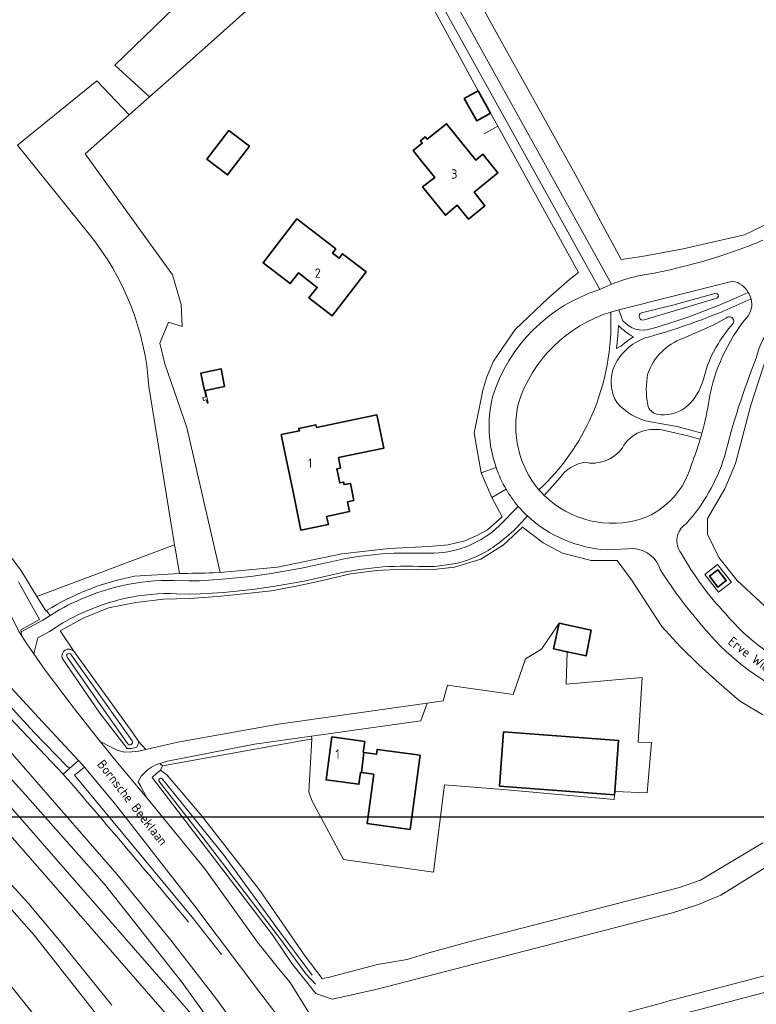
# Model space of a CAD drawing. Header units: metres. Extents: x 247853 to 249526, y 479948 to 481290.
# Tile 7 of 32: x 248767 to 248910, y 480311 to 480503. Entities that reach past the tile are written whole.
import ezdxf
from ezdxf.enums import TextEntityAlignment as Align

# ---------------------------------------------------------------- set-up
doc = ezdxf.new("R2010")
doc.units = ezdxf.units.M
for name, color, linetype, lineweight in [('B-XX-GR-GRAS-GV', 60, 'Continuous', 13), ('B-XX-GR-GROENVOORZIENING-GV', 80, 'Continuous', 18), ('B-XX-IE-TERREINAFSCHEIDING_KUNSTMATIG_MUUR-G', 90, 'IE-TERREINAFSCHEIDING-KUNSTMATIG-DICHT', 18), ('B-XX-IE-TERREINAFSCHEIDING_KUNSTMATIG_MUUR-GV', 90, 'Continuous', 18), ('B-XX-OG-BEBOUWING-GV', 7, 'Continuous', 35), ('B-XX-OG-BEBOUWING-T18', 10, 'Continuous', 18), ('B-XX-OG-TERREIN_ERF-GV', 7, 'Continuous', 18), ('B-XX-OG-TOPOGRAFIE-T18', 10, 'Continuous', 18), ('B-XX-OG-WATER_SLOOT-GV', 120, 'Continuous', 18), ('B-XX-VH-ONVERHARD-GV', 252, 'Continuous', 18), ('B-XX-VH-VERHARDING_ASFALT-GV', 252, 'Continuous', 18), ('B-XX-VH-VERHARDING_GESLOTEN-GV', 252, 'Continuous', 18), ('B-XX-VH-VERHARDING_OPEN-GV', 252, 'Continuous', 18), ('N-BH-KL-ET_LS_OV_LICHTMAST-S', 7, 'Continuous', 25)]:
    doc.layers.add(name, color=color, linetype=linetype, lineweight=lineweight)
doc.styles.add('NLCS-ISO-M-T18', font='NLCS-ISO.ttf', dxfattribs={"height": 1.8})
doc.linetypes.add('IE-TERREINAFSCHEIDING-KUNSTMATIG-DICHT', pattern='A,8,-1,[82,NLCS.shx,S=0.75,R=90,X=0,Y=0],-1', length=10)

msp = doc.modelspace()

# ---------------------------------------------------------------- linework, layer by layer
at = {"layer": 'B-XX-GR-GRAS-GV'}
for points in [[(248780.681, 480461.137), (248766.763, 480478.428), (248782.22, 480490.937), (248788.497, 480484.325), (248792.449, 480487.814), (248785.679, 480494.004), (248814.316, 480521.69), (248829.327, 480537.621), (248826.79, 480540.159)], [(248841.64, 480532.606), (248855.042, 480509.087), (248875.213, 480472.812), (248884.136, 480456.224), (248888.187, 480456.775), (248896.206, 480458.298), (248908.136, 480461.02), (248913.627, 480463.676)], [(248788.497, 480484.325), (248782.22, 480490.937), (248766.763, 480478.428), (248780.681, 480461.137)], [(248804.869, 480395.223), (248806.211, 480395.347), (248799.68, 480423.52), (248795.395, 480435.89), (248794.477, 480439.906), (248796.151, 480443.975), (248798.768, 480443.178), (248798.572, 480447.419), (248796.926, 480453.201), (248779.95, 480476.777), (248788.497, 480484.325)], [(248912.568, 480437.675), (248909.371, 480427.847), (248906.39, 480416.522), (248904.329, 480411.621), (248900.968, 480405.843), (248900.937, 480402.762), (248903.169, 480398.222), (248906.743, 480393.766), (248913.854, 480387.122)], [(248761.353, 480403.766), (248767.438, 480395.766), (248770.539, 480390.662), (248797.321, 480400.705), (248792.319, 480431.507)], [(248792.319, 480431.507), (248797.321, 480400.705), (248797.425, 480400.067), (248798.278, 480395.1)], [(248798.278, 480395.1), (248797.425, 480400.067), (248797.321, 480400.705), (248770.539, 480390.662), (248772.258, 480387.833), (248772.426, 480387.937)]]:
    msp.add_lwpolyline(points, dxfattribs=at)
msp.add_lwpolyline([(248835.981, 480526.448), (248837.309, 480527.38), (248830.78, 480539.163), (248829.327, 480537.621), (248814.316, 480521.69), (248785.679, 480494.004), (248792.449, 480487.814), (248797.828, 480492.564), (248834.548, 480525.443)], close=True, dxfattribs=at)
for points in [[(248780.681, 480461.137, -0.1558114), (248792.319, 480431.507)], [(248792.319, 480431.507, 0.1558114), (248780.681, 480461.137)], [(248789.549, 480394.58, -0.0116643), (248798.278, 480395.1)], [(248798.278, 480395.1, -0.008665), (248804.869, 480395.223)], [(248772.426, 480387.937, -0.0910112), (248789.549, 480394.58)]]:
    msp.add_lwpolyline(points, format="xyb", dxfattribs=at)
at = {"layer": 'B-XX-GR-GROENVOORZIENING-GV'}
for points in [[(248913.627, 480463.676), (248908.136, 480461.02), (248896.206, 480458.298), (248888.187, 480456.775), (248884.136, 480456.224), (248875.213, 480472.812), (248855.042, 480509.087), (248841.64, 480532.606), (248839.261, 480529.047), (248882.293, 480451.383)], [(248879.992, 480450.348), (248837.309, 480527.38), (248835.981, 480526.448), (248856.334, 480488.988)], [(248856.334, 480488.988), (248858.757, 480484.625), (248860.189, 480482.097), (248875.832, 480453.691), (248874.118, 480452.286), (248869.951, 480448.702), (248863.553, 480442.568), (248859.316, 480436.428), (248858.061, 480433.356), (248857.284, 480430.801), (248855.577, 480422.43), (248856.921, 480414.689), (248859.844, 480415.725)], [(248905.854, 480451.973), (248883.69, 480446.409), (248884.513, 480444.292)], [(248902.341, 480449.563), (248894.216, 480447.298), (248888.128, 480445.848)], [(248888.128, 480445.848), (248894.216, 480447.298), (248902.341, 480449.563)], [(248888.613, 480444.438), (248902.768, 480448.682)], [(248902.768, 480448.682), (248888.613, 480444.438)], [(248896.155, 480440.843), (248902.179, 480443.474), (248904.616, 480444.822)], [(248904.616, 480444.822), (248902.179, 480443.474), (248896.155, 480440.843)], [(248883.61, 480443.343), (248883.535, 480441.295), (248883.24, 480438.89), (248884.106, 480439.341), (248885.464, 480440.421), (248886.533, 480441.128)], [(248890.304, 480441.357), (248889.386, 480441.101)], [(248913.854, 480387.122), (248906.743, 480393.766), (248903.169, 480398.222), (248900.937, 480402.762), (248900.968, 480405.843), (248904.329, 480411.621), (248906.39, 480416.522), (248909.371, 480427.847), (248912.568, 480437.675)], [(248889.544, 480424.655), (248892.485, 480424.144), (248895.028, 480423.688), (248899.87, 480422.441)], [(248899.522, 480421.226), (248897.129, 480421.895), (248892.068, 480423.046)], [(248872.279, 480413.781), (248869.206, 480410.314)], [(248861.798, 480411.498), (248859.012, 480409.929), (248861.038, 480406.141), (248858.163, 480403.592), (248855.852, 480402.414), (248853.771, 480401.443), (248850.506, 480400.725), (248846.785, 480400.362), (248839.052, 480399.989), (248829.842, 480398.955), (248817.301, 480396.372), (248806.211, 480395.347), (248804.869, 480395.223)], [(248860.437, 480404.417), (248864.147, 480408.158)], [(248766.944, 480393.503), (248771.055, 480386.155), (248767.403, 480384.134), (248767.457, 480383.778), (248771.686, 480386.054), (248773.109, 480386.952), (248772.765, 480387.441), (248772.426, 480387.937), (248772.258, 480387.833), (248770.539, 480390.662), (248767.438, 480395.766), (248761.353, 480403.766)], [(248911.715, 480367.647), (248907.145, 480370.359), (248903.243, 480373.774), (248899.262, 480377.346), (248895.634, 480380.955), (248892.046, 480384.839), (248889.28, 480389.072), (248886.281, 480393.697), (248883.397, 480397.618), (248878.35, 480397.632), (248872.76, 480399.095), (248869.009, 480401.062), (248864.988, 480404.125), (248861.231, 480400.604), (248856.856, 480397.899), (248851.741, 480396.38), (248847.094, 480395.859), (248841.612, 480395.991), (248836.64, 480395.68), (248831.528, 480395.067), (248826.321, 480393.827), (248821.254, 480392.75), (248816.164, 480391.766), (248810.727, 480391.154), (248805.638, 480390.657), (248800.224, 480390.255), (248795.16, 480390.153), (248789.792, 480389.495), (248784.493, 480388.418), (248779.562, 480386.411), (248775.072, 480383.962), (248777.739, 480380.032), (248788.979, 480364.395), (248790.35, 480362.385), (248791.737, 480360.902), (248797.956, 480362.333), (248817.533, 480365.833), (248846.456, 480369.878), (248849.54, 480370.376), (248850.404, 480373.386), (248863.134, 480371.604), (248865.584, 480378.546), (248868.636, 480380.386), (248872.1, 480385.456), (248878.302, 480384.097), (248877.323, 480379.108), (248873.661, 480379.911), (248873.478, 480373.628), (248888.236, 480374.887), (248887.481, 480362.326), (248890.048, 480362.25), (248889.199, 480352.462), (248882.92, 480352.718), (248882.873, 480352.095), (248882.794, 480351.179), (248861.917, 480353.019), (248849.826, 480354.014), (248847.64, 480337.063), (248830.174, 480339.489), (248824.001, 480350.95), (248823.411, 480352.625), (248823.991, 480362.922), (248822.656, 480362.689), (248794.956, 480357.7), (248794.606, 480356.859), (248795.884, 480355.926), (248802.474, 480348.107), (248813.743, 480333.673), (248822.73, 480320.699), (248826.019, 480316.363), (248827.212, 480316.551), (248836.781, 480319.077), (248842.567, 480320.071), (248846.756, 480321.322), (248854.82, 480323.517), (248885.713, 480331.553), (248895.484, 480334.026), (248899.585, 480335.505), (248911.675, 480342.724)], [(248777.739, 480380.032), (248775.072, 480383.962), (248779.562, 480386.411), (248784.493, 480388.418), (248789.792, 480389.495), (248795.16, 480390.153), (248800.224, 480390.255), (248805.638, 480390.657), (248810.727, 480391.154), (248816.164, 480391.766), (248821.254, 480392.75), (248826.321, 480393.827), (248831.528, 480395.067), (248836.64, 480395.68), (248841.612, 480395.991), (248847.094, 480395.859), (248851.741, 480396.38), (248856.856, 480397.899), (248861.231, 480400.604), (248864.988, 480404.125), (248869.009, 480401.062), (248872.76, 480399.095), (248878.35, 480397.632), (248883.397, 480397.618), (248886.281, 480393.697), (248889.28, 480389.072), (248892.046, 480384.839), (248895.634, 480380.955), (248899.262, 480377.346), (248903.243, 480373.774), (248907.145, 480370.359), (248911.715, 480367.647)], [(248844.769, 480399.056), (248847.805, 480399.062)], [(248886.741, 480399.972), (248881.48, 480399.743)], [(248797.181, 480393.758), (248800.159, 480393.663), (248802.171, 480393.692), (248806.597, 480393.996), (248812.155, 480394.54), (248816.107, 480395.093), (248822.016, 480396.136), (248825.954, 480396.988)], [(248852.038, 480397.067), (248847.899, 480396.514), (248847.853, 480396.512), (248844.723, 480396.506)], [(248826.548, 480394.508), (248822.508, 480393.634), (248816.505, 480392.574), (248812.456, 480392.007), (248806.809, 480391.455), (248802.277, 480391.143), (248800.137, 480391.112), (248797.713, 480391.19)], [(248772.426, 480387.937), (248772.765, 480387.441), (248773.109, 480386.952), (248774.272, 480387.686)], [(248775.595, 480385.506), (248772.973, 480383.851), (248770.723, 480382.64), (248769.931, 480379.488), (248772.164, 480376.325), (248777.571, 480369.109), (248782.88, 480362.451), (248784.863, 480361.39), (248786.133, 480360.778), (248787.6, 480360.389), (248788.989, 480360.422), (248790.332, 480360.583), (248790.378, 480360.589), (248791.737, 480360.902), (248790.35, 480362.385), (248789.964, 480361.319), (248789.784, 480361.272), (248788.954, 480361.054), (248788.072, 480361.064), (248782.763, 480367.972), (248775.49, 480378.641)], [(248747.983, 480381.126), (248747.465, 480379.491), (248747.399, 480379.186), (248750.822, 480375.048), (248752.729, 480374.133), (248763.584, 480362.495), (248786.152, 480336.554), (248796.598, 480323.826), (248805.256, 480312.563), (248810.979, 480304.775), (248813.995, 480300.671), (248818.325, 480294.623), (248818.658, 480294.147), (248820.212, 480293.749), (248825.854, 480292.508)], [(248807.851, 480302.914), (248798.771, 480315.585), (248783.704, 480334.7), (248767.754, 480352.711), (248749.096, 480373.203), (248750.822, 480375.048), (248747.399, 480379.186), (248746.988, 480377.276), (248746.906, 480374.79), (248746.954, 480373.103), (248747.234, 480371.67), (248747.723, 480370.383), (248748.437, 480369.083), (248749.42, 480367.895), (248751.03, 480366.095), (248763.144, 480352.292), (248789.315, 480322.345), (248805.887, 480303.383)], [(248775.679, 480356.11), (248764.25, 480368.172), (248758.473, 480374.61), (248757.42, 480375.679), (248753.492, 480379.559)], [(248776.442, 480378.85), (248782.544, 480370.121), (248788.153, 480362.06)], [(248789.096, 480362.554), (248777.213, 480379.276)], [(248779.774, 480357.439), (248777.826, 480355.899), (248800.708, 480328.287), (248806.46, 480320.993)], [(248817.281, 480309.211), (248814.289, 480313.09), (248801.233, 480330.411), (248785.87, 480350.16), (248779.774, 480357.439)], [(248912.447, 480338.044), (248903.539, 480332.555), (248899.209, 480330.749), (248894.143, 480329.098), (248836.442, 480314.243), (248827.96, 480312.3), (248824.783, 480313.415), (248820.095, 480319.277), (248816.374, 480324.863), (248805.886, 480338.607), (248792.947, 480355.431), (248793.831, 480356.192), (248794.606, 480356.859), (248794.956, 480357.7), (248794.471, 480358.189), (248793.778, 480357.978), (248792.85, 480357.423), (248792.033, 480356.933), (248790.8, 480355.678), (248790.211, 480354.611), (248790.722, 480353.822), (248791.911, 480351.489), (248803.211, 480337.678), (248813.433, 480323.422), (248817.254, 480318.623), (248819.808, 480315.575)], [(248824.066, 480317.017), (248817.028, 480326.456), (248806.966, 480340.261), (248794.971, 480355.106)], [(248794.375, 480354.623), (248802.861, 480343.728), (248817.748, 480324.276), (248822.856, 480317.285), (248824.743, 480315.255)], [(248805.392, 480298.289), (248786.611, 480319.827), (248760.832, 480349.325), (248759.431, 480350.919), (248756.369, 480344.192), (248760.095, 480340.542), (248768.928, 480330.926), (248775.571, 480322.974), (248785.133, 480311.178)], [(248782.483, 480308.928), (248770.043, 480324.808), (248754.53, 480342.29)], [(248763.451, 480317.422), (248777.422, 480299.932)]]:
    msp.add_lwpolyline(points, dxfattribs=at)
for points in [[(248887.471, 480452.996, 0.0574312), (248911.68, 480459.922)], [(248882.293, 480451.383, -0.0411163), (248887.471, 480452.996)], [(248908.835, 480449.805, 0.2298195), (248905.854, 480451.973)], [(248859.144, 480429.452, -0.2456404), (248879.992, 480450.348)], [(248889.924, 480442.696, 0.0415782), (248908.835, 480449.805)], [(248902.768, 480448.682, 1.0648408), (248902.341, 480449.563)], [(248902.341, 480449.563, -1.0648408), (248902.768, 480448.682)], [(248909.43, 480448.548, -0.0415509), (248890.304, 480441.357)], [(248908.519, 480444.852, 0.2589359), (248909.43, 480448.548)], [(248920.412, 480447.088, 0.2998746), (248910.436, 480436.979)], [(248882.123, 480445.946, 0.2456733), (248864.18, 480428.244)], [(248878.452, 480425.888, 0.1144968), (248882.123, 480445.946)], [(248888.128, 480445.848, 0.9601444), (248888.613, 480444.438)], [(248888.613, 480444.438, -0.9601444), (248888.128, 480445.848)], [(248901.256, 480428.995, -0.1256328), (248908.519, 480444.852)], [(248904.616, 480444.822, -1.0150678), (248905.786, 480443.59)], [(248905.786, 480443.59, 1.0150678), (248904.616, 480444.822)], [(248886.533, 480441.128, -0.0537166), (248883.61, 480443.343)], [(248884.513, 480444.292, 0.3090923), (248889.924, 480442.696)], [(248905.786, 480443.59, 0.037996), (248903.061, 480439.856)], [(248903.061, 480439.856, -0.037996), (248905.786, 480443.59)], [(248889.386, 480441.101, 0.2088785), (248882.897, 480435.66)], [(248889.376, 480434.01, -0.2286247), (248896.155, 480440.843)], [(248896.155, 480440.843, 0.2286247), (248889.376, 480434.01)], [(248903.061, 480439.856, 0.0902927), (248900.181, 480432.914)], [(248900.181, 480432.914, -0.0902927), (248903.061, 480439.856)], [(248882.897, 480435.66, 0.2534611), (248883.355, 480428.33)], [(248910.436, 480436.979, 0.0353353), (248904.252, 480417.871)], [(248889.335, 480427.924, -0.1043397), (248889.376, 480434.01)], [(248889.376, 480434.01, 0.1043397), (248889.335, 480427.924)], [(248900.181, 480432.914, -0.1460755), (248896.625, 480427.331)], [(248896.625, 480427.331, 0.1460755), (248900.181, 480432.914)], [(248859.844, 480415.725, -0.1442266), (248859.144, 480429.452)], [(248864.18, 480428.244, 0.2386282), (248868.175, 480411.415)], [(248883.355, 480428.33, 0.155779), (248889.544, 480424.655)], [(248891.175, 480426.099, -0.305315), (248889.335, 480427.924)], [(248889.335, 480427.924, 0.305315), (248891.175, 480426.099)], [(248899.87, 480422.441, 0.0298607), (248901.256, 480428.995)], [(248868.175, 480411.415, 0.1037485), (248878.452, 480425.888)], [(248896.625, 480427.331, -0.1985877), (248891.175, 480426.099)], [(248891.175, 480426.099, 0.1985877), (248896.625, 480427.331)], [(248887.809, 480422.638, 0.1790256), (248884.391, 480419.564)], [(248892.068, 480423.046, 0.125002), (248887.809, 480422.638)], [(248897.837, 480416.402, 0.0227197), (248899.522, 480421.226)], [(248884.391, 480419.564, -0.2999128), (248877.042, 480416.745)], [(248877.042, 480416.745, 0.2007959), (248872.279, 480413.781)], [(248888.269, 480405.799, 0.24447), (248897.837, 480416.402)], [(248904.252, 480417.871, -0.1091327), (248896.766, 480404.778)], [(248864.147, 480408.158, -0.0420515), (248861.798, 480411.498)], [(248869.206, 480410.314, 0.2796561), (248888.269, 480405.799)], [(248865.923, 480406.321, -0.0444409), (248861.627, 480402.044)], [(248881.48, 480399.743, -0.1766651), (248865.923, 480406.321)], [(248896.766, 480404.778, 0.4484292), (248895.84, 480399.08)], [(248847.805, 480399.062, 0.1840671), (248860.437, 480404.417)], [(248861.627, 480402.044, -0.0301315), (248858.318, 480399.608)], [(248825.954, 480396.988, -0.0737966), (248844.769, 480399.056)], [(248858.318, 480399.608, -0.0781478), (248852.038, 480397.067)], [(248891.826, 480395.751, 0.3046228), (248886.741, 480399.972)], [(248895.84, 480399.08, 0.0616079), (248904.485, 480387.248)], [(248798.278, 480395.1, 0.0116643), (248789.549, 480394.58)], [(248804.869, 480395.223, 0.008665), (248798.278, 480395.1)], [(248844.723, 480396.506, 0.0741846), (248826.548, 480394.508)], [(248900.707, 480384.011, -0.0377704), (248891.826, 480395.751)], [(248789.549, 480394.58, 0.0910112), (248772.426, 480387.937)], [(248787.257, 480392.785, -0.0610092), (248797.181, 480393.758)], [(248774.272, 480387.686, -0.0772728), (248787.257, 480392.785)], [(248797.713, 480391.19, 0.064903), (248787.813, 480390.296)], [(248787.813, 480390.296, 0.0770074), (248775.595, 480385.506)], [(248904.485, 480387.248, 0.1110514), (248920.475, 480375.316)], [(248918.447, 480370.773, -0.1110652), (248900.707, 480384.011)], [(248775.49, 480378.641, -0.795964), (248777.739, 480380.032)], [(248777.213, 480379.276, 1.1896545), (248776.442, 480378.85)], [(248788.153, 480362.06, 0.9297282), (248789.096, 480362.554)], [(248800.042, 480327.306, 0.0044533), (248775.679, 480356.11)], [(248794.971, 480355.106, 1.1447391), (248794.375, 480354.623)]]:
    msp.add_lwpolyline(points, format="xyb", dxfattribs=at)
for points in [[(248900.406, 480394.926), (248902.884, 480396.884), (248905.586, 480393.465), (248903.107, 480391.507)], [(248823.923, 480363.495), (248812.856, 480361.956), (248795.933, 480358.633), (248794.471, 480358.189), (248794.956, 480357.7), (248822.656, 480362.689), (248823.991, 480362.922)]]:
    msp.add_lwpolyline(points, close=True, dxfattribs=at)
at = {"layer": 'B-XX-IE-TERREINAFSCHEIDING_KUNSTMATIG_MUUR-G'}
msp.add_lwpolyline([(248860.189, 480482.097), (248857.514, 480480.618)], dxfattribs=at)
at = {"layer": 'B-XX-IE-TERREINAFSCHEIDING_KUNSTMATIG_MUUR-GV'}
msp.add_lwpolyline([(248803.334, 480430.725), (248803.168, 480430.689), (248803.421, 480429.478), (248802.801, 480429.351), (248802.925, 480428.744), (248803.533, 480428.868), (248803.677, 480428.248), (248803.838, 480428.278)], close=True, dxfattribs=at)
at = {"layer": 'B-XX-OG-BEBOUWING-GV'}
for points in [[(248856.334, 480488.988), (248853.659, 480487.503), (248856.081, 480483.14), (248858.757, 480484.625)], [(248811.871, 480478.252), (248807.874, 480481.297), (248803.614, 480475.705), (248807.613, 480472.659)], [(248845.521, 480470.337), (248849.998, 480464.799), (248852.292, 480466.754), (248854.485, 480464.06), (248857.678, 480466.659), (248855.576, 480469.313), (248860.191, 480473.057), (248857.267, 480476.67), (248855.866, 480475.536), (248850.199, 480482.588), (248846.442, 480479.569), (248846.063, 480480.04), (248845.136, 480479.269), (248845.494, 480478.816), (248843.725, 480477.377), (248845.169, 480475.593), (248847.917, 480472.167)], [(248828.699, 480458.253), (248821.066, 480464.102), (248814.52, 480455.533), (248819.813, 480451.495), (248821.396, 480453.57), (248825.054, 480450.78), (248823.435, 480448.735), (248827.993, 480445.266), (248834.55, 480453.791), (248829.993, 480457.301), (248829.331, 480456.441), (248828.057, 480457.409)], [(248807.035, 480431.518), (248806.36, 480434.941), (248802.455, 480434.111), (248803.168, 480430.689), (248803.334, 480430.725)], [(248820.289, 480411.352), (248821.893, 480403.53), (248827.271, 480404.653), (248826.88, 480406.219), (248831.354, 480407.149), (248830.952, 480409.083), (248832.176, 480409.333), (248831.501, 480412.636), (248830.282, 480412.411), (248830.175, 480412.872), (248829.448, 480412.729), (248828.883, 480415.483), (248829.608, 480415.632), (248829.207, 480417.673), (248837.996, 480419.485), (248836.659, 480425.968), (248824.897, 480423.524), (248824.792, 480424.034), (248821.476, 480423.35), (248821.577, 480422.86), (248818.069, 480422.138), (248818.976, 480417.734)], [(248901.329, 480394.6), (248902.971, 480392.482), (248904.58, 480393.729), (248902.939, 480395.847)], [(248872.1, 480385.456), (248871.022, 480380.489), (248873.661, 480379.911), (248877.323, 480379.108), (248878.302, 480384.097)], [(248833.653, 480356.39), (248834.142, 480360.297), (248834.014, 480360.314), (248834.304, 480362.462), (248827.916, 480363.323), (248826.792, 480354.986), (248833.179, 480354.125), (248833.487, 480356.412)], [(248882.92, 480352.718), (248883.662, 480362.646), (248861.309, 480364.318), (248860.52, 480353.767), (248882.873, 480352.095)], [(248833.653, 480356.39), (248836.061, 480356.064), (248834.769, 480346.479), (248843.126, 480345.352), (248845.07, 480359.772), (248836.709, 480360.899), (248836.583, 480359.967), (248834.142, 480360.297)]]:
    msp.add_lwpolyline(points, close=True, dxfattribs=at)
at = {"layer": 'B-XX-OG-TERREIN_ERF-GV'}
msp.add_lwpolyline([(248834.548, 480525.443), (248797.828, 480492.564), (248792.449, 480487.814), (248788.497, 480484.325), (248779.95, 480476.777), (248796.926, 480453.201), (248798.572, 480447.419), (248798.768, 480443.178), (248796.151, 480443.975), (248794.477, 480439.906), (248795.395, 480435.89), (248799.68, 480423.52), (248806.211, 480395.347), (248817.301, 480396.372), (248829.842, 480398.955), (248839.052, 480399.989), (248846.785, 480400.362), (248850.506, 480400.725), (248853.771, 480401.443), (248855.852, 480402.414), (248858.163, 480403.592), (248861.038, 480406.141), (248859.012, 480409.929), (248856.921, 480414.689), (248855.577, 480422.43), (248857.284, 480430.801), (248858.061, 480433.356), (248859.316, 480436.428), (248863.553, 480442.568), (248869.951, 480448.702), (248874.118, 480452.286), (248875.832, 480453.691), (248860.189, 480482.097), (248858.757, 480484.625), (248856.081, 480483.14), (248853.659, 480487.503), (248856.334, 480488.988), (248835.981, 480526.448)], dxfattribs=at)
for points in [[(248807.613, 480472.659), (248803.614, 480475.705), (248807.874, 480481.297), (248811.871, 480478.252)], [(248845.169, 480475.593), (248843.725, 480477.377), (248845.494, 480478.816), (248845.136, 480479.269), (248846.063, 480480.04), (248846.442, 480479.569), (248850.199, 480482.588), (248855.866, 480475.536), (248857.267, 480476.67), (248860.191, 480473.057), (248855.576, 480469.313), (248857.678, 480466.659), (248854.485, 480464.06), (248852.292, 480466.754), (248849.998, 480464.799), (248845.521, 480470.337), (248847.917, 480472.167)], [(248819.813, 480451.495), (248814.52, 480455.533), (248821.066, 480464.102), (248828.699, 480458.253), (248828.057, 480457.409), (248829.331, 480456.441), (248829.993, 480457.301), (248834.55, 480453.791), (248827.993, 480445.266), (248823.435, 480448.735), (248825.054, 480450.78), (248821.396, 480453.57)], [(248803.334, 480430.725), (248803.838, 480428.278), (248803.677, 480428.248), (248803.533, 480428.868), (248802.925, 480428.744), (248802.801, 480429.351), (248803.421, 480429.478), (248803.168, 480430.689), (248802.455, 480434.111), (248806.36, 480434.941), (248807.035, 480431.518)], [(248829.608, 480415.632), (248828.883, 480415.483), (248829.448, 480412.729), (248830.175, 480412.872), (248830.282, 480412.411), (248831.501, 480412.636), (248832.176, 480409.333), (248830.952, 480409.083), (248831.354, 480407.149), (248826.88, 480406.219), (248827.271, 480404.653), (248821.893, 480403.53), (248820.289, 480411.352), (248818.976, 480417.734), (248818.069, 480422.138), (248821.577, 480422.86), (248821.476, 480423.35), (248824.792, 480424.034), (248824.897, 480423.524), (248836.659, 480425.968), (248837.996, 480419.485), (248829.207, 480417.673)], [(248882.873, 480352.095), (248860.52, 480353.767), (248861.309, 480364.318), (248883.662, 480362.646), (248882.92, 480352.718), (248889.199, 480352.462), (248890.048, 480362.25), (248887.481, 480362.326), (248888.236, 480374.887), (248873.478, 480373.628), (248873.661, 480379.911), (248871.022, 480380.489), (248872.1, 480385.456), (248868.636, 480380.386), (248865.584, 480378.546), (248863.134, 480371.604), (248850.404, 480373.386), (248849.54, 480370.376), (248846.456, 480369.878), (248845.211, 480366.456), (248823.923, 480363.495), (248823.991, 480362.922), (248823.411, 480352.625), (248824.001, 480350.95), (248830.174, 480339.489), (248847.64, 480337.063), (248849.826, 480354.014), (248861.917, 480353.019), (248882.794, 480351.179)], [(248845.07, 480359.772), (248843.126, 480345.352), (248834.769, 480346.479), (248836.061, 480356.064), (248833.653, 480356.39), (248833.487, 480356.412), (248833.179, 480354.125), (248826.792, 480354.986), (248827.916, 480363.323), (248834.304, 480362.462), (248834.014, 480360.314), (248834.142, 480360.297), (248836.583, 480359.967), (248836.709, 480360.899)]]:
    msp.add_lwpolyline(points, close=True, dxfattribs=at)
at = {"layer": 'B-XX-OG-WATER_SLOOT-GV'}
for points in [[(248777.739, 480380.032, 0.795964), (248775.49, 480378.641)], [(248776.442, 480378.85, -1.1896545), (248777.213, 480379.276)], [(248789.096, 480362.554, -0.9297282), (248788.153, 480362.06)], [(248794.375, 480354.623, -1.1447391), (248794.971, 480355.106)]]:
    msp.add_lwpolyline(points, format="xyb", dxfattribs=at)
for points in [[(248775.49, 480378.641), (248782.763, 480367.972), (248788.072, 480361.064), (248788.954, 480361.054), (248789.784, 480361.272), (248789.964, 480361.319), (248790.35, 480362.385), (248788.979, 480364.395), (248777.739, 480380.032)], [(248788.153, 480362.06), (248782.544, 480370.121), (248776.442, 480378.85)], [(248777.213, 480379.276), (248789.096, 480362.554)], [(248911.675, 480342.724), (248899.585, 480335.505), (248895.484, 480334.026), (248885.713, 480331.553), (248854.82, 480323.517), (248846.756, 480321.322), (248842.567, 480320.071), (248836.781, 480319.077), (248827.212, 480316.551), (248826.019, 480316.363), (248822.73, 480320.699), (248813.743, 480333.673), (248802.474, 480348.107), (248795.884, 480355.926), (248794.606, 480356.859), (248793.831, 480356.192), (248792.947, 480355.431), (248805.886, 480338.607), (248816.374, 480324.863), (248820.095, 480319.277), (248824.783, 480313.415), (248827.96, 480312.3), (248836.442, 480314.243), (248894.143, 480329.098), (248899.209, 480330.749), (248903.539, 480332.555), (248912.447, 480338.044)], [(248794.971, 480355.106), (248806.966, 480340.261), (248817.028, 480326.456), (248824.066, 480317.017)], [(248824.743, 480315.255), (248822.856, 480317.285), (248817.748, 480324.276), (248802.861, 480343.728), (248794.375, 480354.623)]]:
    msp.add_lwpolyline(points, dxfattribs=at)
msp.add_lwpolyline([(248810.979, 480304.775), (248805.256, 480312.563), (248796.598, 480323.826), (248786.152, 480336.554), (248763.584, 480362.495), (248752.729, 480374.133), (248750.822, 480375.048), (248749.096, 480373.203), (248767.754, 480352.711), (248783.704, 480334.7), (248798.771, 480315.585), (248807.851, 480302.914), (248808.913, 480302.215), (248809.434, 480301.898), (248811.372, 480303.487), (248811.147, 480304.388)], close=True, dxfattribs=at)
at = {"layer": 'B-XX-VH-ONVERHARD-GV'}
for points in [[(248908.835, 480449.805, -0.0415782), (248889.924, 480442.696)], [(248909.43, 480448.548, 0.0897463), (248908.835, 480449.805)], [(248890.304, 480441.357, 0.0415509), (248909.43, 480448.548)], [(248882.123, 480445.946, -0.1144968), (248878.452, 480425.888)], [(248883.61, 480443.343, 0.0537166), (248886.533, 480441.128)], [(248889.924, 480442.696, -0.3090923), (248884.513, 480444.292)], [(248882.897, 480435.66, -0.2088785), (248889.386, 480441.101)], [(248883.355, 480428.33, -0.2534611), (248882.897, 480435.66)], [(248889.544, 480424.655, -0.155779), (248883.355, 480428.33)], [(248878.452, 480425.888, -0.1037485), (248868.175, 480411.415)], [(248884.391, 480419.564, -0.1790256), (248887.809, 480422.638)], [(248887.809, 480422.638, -0.125002), (248892.068, 480423.046)], [(248899.522, 480421.226, 0.0056532), (248899.87, 480422.441)], [(248877.042, 480416.745, 0.2999128), (248884.391, 480419.564)], [(248872.279, 480413.781, -0.2007959), (248877.042, 480416.745)]]:
    msp.add_lwpolyline(points, format="xyb", dxfattribs=at)
for points in [[(248884.513, 480444.292), (248883.69, 480446.409), (248882.123, 480445.946)], [(248886.533, 480441.128), (248885.464, 480440.421), (248884.106, 480439.341), (248883.24, 480438.89), (248883.535, 480441.295), (248883.61, 480443.343)], [(248889.386, 480441.101), (248890.304, 480441.357)], [(248899.87, 480422.441), (248895.028, 480423.688), (248892.485, 480424.144), (248889.544, 480424.655)], [(248892.068, 480423.046), (248897.129, 480421.895), (248899.522, 480421.226)], [(248868.175, 480411.415), (248868.68, 480410.854), (248869.206, 480410.314), (248872.279, 480413.781)]]:
    msp.add_lwpolyline(points, dxfattribs=at)
msp.add_lwpolyline([(248758.368, 480380.478), (248756.344, 480381.99), (248754.733, 480383.038), (248750.979, 480384.677), (248750.677, 480383.911), (248750.777, 480383.466), (248752.966, 480382.119), (248754.739, 480380.672), (248759.931, 480375.39), (248764.514, 480370.236), (248770.004, 480364.183), (248776.423, 480357.581), (248776.957, 480357.253), (248778.65, 480358.767), (248771.61, 480366.27), (248762.446, 480376.169)], close=True, dxfattribs=at)
at = {"layer": 'B-XX-VH-VERHARDING_ASFALT-GV'}
for points in [[(248805.887, 480303.383), (248789.315, 480322.345), (248763.144, 480352.292)], [(248760.832, 480349.325), (248786.611, 480319.827), (248805.392, 480298.289)]]:
    msp.add_lwpolyline(points, dxfattribs=at)
at = {"layer": 'B-XX-VH-VERHARDING_GESLOTEN-GV'}
for points in [[(248911.68, 480459.922, -0.0574312), (248887.471, 480452.996)], [(248887.471, 480452.996, 0.0411163), (248882.293, 480451.383)], [(248882.293, 480451.383, 0.018632), (248879.992, 480450.348)], [(248905.854, 480451.973, -0.2298195), (248908.835, 480449.805)], [(248879.992, 480450.348, 0.2456404), (248859.144, 480429.452)], [(248908.835, 480449.805, -0.0897463), (248909.43, 480448.548)], [(248909.43, 480448.548, -0.2589359), (248908.519, 480444.852)], [(248910.436, 480436.979, -0.2998746), (248920.412, 480447.088)], [(248864.18, 480428.244, -0.2456733), (248882.123, 480445.946)], [(248908.519, 480444.852, 0.1256328), (248901.256, 480428.995)], [(248904.252, 480417.871, -0.0353353), (248910.436, 480436.979)], [(248859.144, 480429.452, 0.1442266), (248859.844, 480415.725)], [(248868.175, 480411.415, -0.2386282), (248864.18, 480428.244)], [(248901.256, 480428.995, -0.0298607), (248899.87, 480422.441)], [(248899.87, 480422.441, -0.0056532), (248899.522, 480421.226)], [(248899.522, 480421.226, -0.0227197), (248897.837, 480416.402)], [(248897.837, 480416.402, -0.24447), (248888.269, 480405.799)], [(248896.766, 480404.778, 0.1091327), (248904.252, 480417.871)], [(248859.844, 480415.725, 0.0479636), (248861.798, 480411.498)], [(248861.798, 480411.498, 0.0420515), (248864.147, 480408.158)], [(248888.269, 480405.799, -0.2796561), (248869.206, 480410.314)], [(248864.219, 480408.073, 0.0248555), (248865.923, 480406.321)], [(248865.923, 480406.321, 0.1766651), (248881.48, 480399.743)], [(248895.84, 480399.08, -0.4484292), (248896.766, 480404.778)], [(248886.741, 480399.972, -0.3046228), (248891.826, 480395.751)], [(248904.485, 480387.248, -0.0616079), (248895.84, 480399.08)], [(248891.826, 480395.751, 0.0377704), (248900.707, 480384.011)], [(248920.475, 480375.316, -0.1110514), (248904.485, 480387.248)], [(248900.707, 480384.011, 0.1110652), (248918.447, 480370.773)]]:
    msp.add_lwpolyline(points, format="xyb", dxfattribs=at)
for points in [[(248883.69, 480446.409), (248905.854, 480451.973)], [(248882.123, 480445.946), (248883.69, 480446.409)], [(248869.206, 480410.314), (248868.68, 480410.854), (248868.175, 480411.415)], [(248864.147, 480408.158), (248864.219, 480408.073)], [(248881.48, 480399.743), (248886.741, 480399.972)], [(248765.373, 480387.274), (248765.716, 480386.512), (248767.056, 480383.815), (248767.568, 480383.046), (248767.457, 480383.778), (248767.403, 480384.134), (248771.055, 480386.155), (248766.944, 480393.503)], [(248828.355, 480303.055), (248825.55, 480306.249), (248819.808, 480315.575), (248817.254, 480318.623), (248813.433, 480323.422), (248803.211, 480337.678), (248791.911, 480351.489), (248785.585, 480359.069), (248783.798, 480361.3), (248782.88, 480362.451), (248777.571, 480369.109), (248772.164, 480376.325), (248769.931, 480379.488), (248768.693, 480381.241), (248767.568, 480383.046), (248767.056, 480383.815), (248765.716, 480386.512), (248765.373, 480387.274)], [(248753.492, 480379.559), (248757.42, 480375.679), (248758.473, 480374.61), (248764.25, 480368.172), (248775.679, 480356.11), (248776.957, 480357.253), (248776.423, 480357.581), (248770.004, 480364.183), (248764.514, 480370.236), (248759.931, 480375.39), (248754.739, 480380.672), (248752.966, 480382.119), (248750.777, 480383.466), (248750.677, 480383.911), (248750.979, 480384.677), (248750.461, 480384.903), (248748.901, 480385.284), (248748.103, 480381.504), (248747.983, 480381.126)], [(248750.979, 480384.677), (248754.733, 480383.038), (248756.344, 480381.99), (248758.368, 480380.478), (248762.446, 480376.169), (248771.61, 480366.27), (248778.65, 480358.767), (248778.758, 480358.652), (248779.774, 480357.439), (248785.87, 480350.16), (248801.233, 480330.411), (248814.289, 480313.09), (248817.281, 480309.211)], [(248912.975, 480317.15), (248893.256, 480311.911), (248891.978, 480311.567), (248883.267, 480309.189), (248858.476, 480302.409), (248849.418, 480299.91), (248844.179, 480298.361)], [(248850.263, 480296.747), (248859.054, 480299.282), (248870.822, 480302.4), (248873, 480302.967), (248894.475, 480309.05), (248912, 480313.625)]]:
    msp.add_lwpolyline(points, dxfattribs=at)
at = {"layer": 'B-XX-VH-VERHARDING_OPEN-GV'}
for points in [[(248882.293, 480451.383), (248839.261, 480529.047), (248832.325, 480541.564), (248830.125, 480540.345), (248830.78, 480539.163)], [(248830.78, 480539.163), (248837.309, 480527.38), (248879.992, 480450.348)], [(248859.844, 480415.725), (248856.921, 480414.689), (248859.012, 480409.929), (248861.798, 480411.498)], [(248864.219, 480408.073), (248864.147, 480408.158), (248860.437, 480404.417)], [(248847.805, 480399.062), (248844.769, 480399.056)], [(248825.954, 480396.988), (248822.016, 480396.136), (248816.107, 480395.093), (248812.155, 480394.54), (248806.597, 480393.996), (248802.171, 480393.692), (248800.159, 480393.663), (248797.181, 480393.758)], [(248844.723, 480396.506), (248847.853, 480396.512), (248847.899, 480396.514), (248852.038, 480397.067)], [(248797.713, 480391.19), (248800.137, 480391.112), (248802.277, 480391.143), (248806.809, 480391.455), (248812.456, 480392.007), (248816.505, 480392.574), (248822.508, 480393.634), (248826.548, 480394.508)], [(248774.272, 480387.686), (248773.109, 480386.952), (248771.686, 480386.054), (248767.457, 480383.778), (248767.568, 480383.046), (248768.693, 480381.241), (248769.931, 480379.488), (248770.723, 480382.64), (248772.973, 480383.851), (248775.595, 480385.506)], [(248806.46, 480320.993), (248800.708, 480328.287), (248777.826, 480355.899), (248779.774, 480357.439), (248778.758, 480358.652), (248778.65, 480358.767), (248776.957, 480357.253), (248775.679, 480356.11)]]:
    msp.add_lwpolyline(points, dxfattribs=at)
for points in [[(248879.992, 480450.348, -0.018632), (248882.293, 480451.383)], [(248861.798, 480411.498, -0.0479636), (248859.844, 480415.725)], [(248865.923, 480406.321, -0.0248555), (248864.219, 480408.073)], [(248861.627, 480402.044, 0.0444409), (248865.923, 480406.321)], [(248860.437, 480404.417, -0.1840671), (248847.805, 480399.062)], [(248858.318, 480399.608, 0.0301315), (248861.627, 480402.044)], [(248844.769, 480399.056, 0.0737966), (248825.954, 480396.988)], [(248852.038, 480397.067, 0.0781478), (248858.318, 480399.608)], [(248826.548, 480394.508, -0.0741846), (248844.723, 480396.506)], [(248797.181, 480393.758, 0.0610092), (248787.257, 480392.785)], [(248787.257, 480392.785, 0.0772728), (248774.272, 480387.686)], [(248787.813, 480390.296, -0.064903), (248797.713, 480391.19)], [(248775.595, 480385.506, -0.0770074), (248787.813, 480390.296)], [(248775.679, 480356.11, -0.0044533), (248800.042, 480327.306)]]:
    msp.add_lwpolyline(points, format="xyb", dxfattribs=at)
for points in [[(248900.406, 480394.926), (248903.107, 480391.507), (248905.586, 480393.465), (248902.884, 480396.884)], [(248901.329, 480394.6), (248902.939, 480395.847), (248904.58, 480393.729), (248902.971, 480392.482)], [(248792.85, 480357.423), (248793.778, 480357.978), (248794.471, 480358.189), (248795.933, 480358.633), (248812.856, 480361.956), (248823.923, 480363.495), (248845.211, 480366.456), (248846.456, 480369.878), (248817.533, 480365.833), (248797.956, 480362.333), (248791.737, 480360.902), (248790.378, 480360.589), (248790.332, 480360.583), (248788.989, 480360.422), (248787.6, 480360.389), (248786.133, 480360.778), (248784.863, 480361.39), (248782.88, 480362.451), (248783.798, 480361.3), (248785.585, 480359.069), (248791.911, 480351.489), (248790.722, 480353.822), (248790.211, 480354.611), (248790.8, 480355.678), (248792.033, 480356.933)]]:
    msp.add_lwpolyline(points, close=True, dxfattribs=at)
at = {"layer": 'N-BH-KL-ET_LS_OV_LICHTMAST-S'}
msp.add_lwpolyline([(248559, 481151.759), (249227.984, 481151.759), (249227.984, 480347.71), (248559, 480347.71)], close=True, dxfattribs=at)

# ---------------------------------------------------------------- texts
at = {"layer": 'B-XX-OG-BEBOUWING-T18', "style": 'NLCS-ISO-M-T18'}
for s, p in [('3', (248851.705, 480472.831)), ('2', (248825.168, 480453.554)), ('1', (248823.662, 480416.603)), ('1', (248829, 480360))]:
    msp.add_text(s, height=1.8, dxfattribs=at).set_placement(p, align=Align.MIDDLE_CENTER)
at = {"layer": 'B-XX-OG-TOPOGRAFIE-T18', "style": 'NLCS-ISO-M-T18'}
for s, rotation, p in [('Erve Wieldijk', 323.3, (248910.805, 480378.133)), ('Bornsche Beeklaan', 308.1, (248789.118, 480350.575))]:
    msp.add_text(s, height=1.8, rotation=rotation, dxfattribs=at).set_placement(p, align=Align.MIDDLE_CENTER)

doc.saveas('drawing.dxf')
